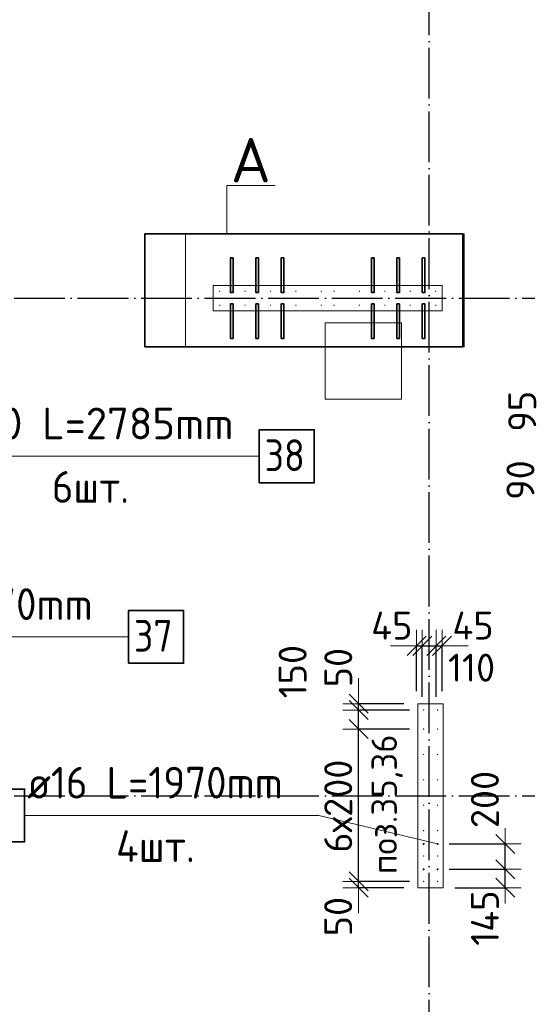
# Model space of a CAD drawing. Header units: millimetres. Extents: x -3725 to 93325, y -74170 to 82591.
# Tile 46 of 133: x 63476 to 67471, y 21696 to 29455. Entities that reach past the tile are written whole.
import ezdxf

# ---------------------------------------------------------------- set-up
doc = ezdxf.new("R2010")
doc.units = ezdxf.units.MM
doc.header["$PDMODE"] = 65
for name, pattern in [('______11', [500, 400, -50, 0, -50]), ('______3', [500, 400, -100]), ('______5', [1100, 800, -100, 100, -100])]:
    doc.linetypes.add(name, pattern=pattern)
for name, color, linetype, lineweight in [('Standard', 7, 'Continuous', 25), ('Арм.стержн. Выпуски', 180, 'Continuous', 35), ('Балка_ общее', 7, '______3', 13), ('Колонна (1)', 7, 'Continuous', 35), ('Колонна (2)', 7, 'Continuous', 35), ('Размерная линия_ общее', 7, 'Continuous', 13), ('Фундамент (1)', 7, 'Continuous', 35)]:
    doc.layers.add(name, color=color, linetype=linetype, lineweight=lineweight)
doc.layers.add('Осевая линия_ общее', color=7, linetype='______5', lineweight=13, true_color=0xa0a0a0)
doc.styles.add('ISOCPEUR', font='ISOCPEUR')
doc.dimstyles.new('DIMSTYLE_3', dxfattribs={"dimtxt": 220, "dimasz": 250, "dimexe": 0, "dimexo": 0, "dimgap": 110, "dimtad": 2, "dimdec": 0, "dimrnd": 5, "dimzin": 12, "dimdsep": 46, "dimtxsty": 'ISOCPEUR', "dimblk1": 'ALL_ML_STRICH', "dimblk2": 'ALL_ML_STRICH', "dimsah": 1, "dimcen": 0, "dimclrd": 7, "dimclre": 256, "dimclrt": 7, "dimadec": 0, "dimazin": 0, "dimtfac": 1, "dimtdec": 0, "dimtix": 1, "dimtmove": 2, "dimatfit": 3, "dimfxl": 0, "dimtzin": 0, "dimlwd": 0, "dimlwe": -3, "dimarcsym": 0})
doc.dimstyles.new('DIMSTYLE_5', dxfattribs={"dimtxt": 220, "dimasz": 250, "dimexe": 0, "dimexo": 0, "dimgap": 110, "dimtad": 2, "dimdec": 0, "dimrnd": 5, "dimzin": 12, "dimdsep": 46, "dimtxsty": 'ISOCPEUR', "dimblk1": 'ALL_ML_STRICH', "dimblk2": 'ALL_ML_STRICH', "dimsah": 1, "dimcen": 0, "dimclrd": 7, "dimclre": 256, "dimclrt": 7, "dimadec": 0, "dimazin": 0, "dimtfac": 1, "dimtdec": 0, "dimtix": 1, "dimtmove": 2, "dimatfit": 3, "dimfxl": 0, "dimtvp": 1.2, "dimtzin": 0, "dimlwd": 0, "dimlwe": -3, "dimarcsym": 0})
doc.dimstyles.new('DIMSTYLE_9', dxfattribs={"dimtxt": 220, "dimasz": 250, "dimexe": 0, "dimexo": 0, "dimgap": 110, "dimtad": 0, "dimdec": 0, "dimrnd": 5, "dimzin": 12, "dimdsep": 46, "dimtxsty": 'ISOCPEUR', "dimblk1": 'ALL_ML_STRICH', "dimblk2": 'ALL_ML_STRICH', "dimsah": 1, "dimcen": 0, "dimclrd": 7, "dimclre": 256, "dimclrt": 7, "dimadec": 0, "dimazin": 0, "dimtfac": 1, "dimtdec": 0, "dimtix": 1, "dimtmove": 2, "dimatfit": 3, "dimfxl": 0, "dimtvp": 1.2, "dimtzin": 0, "dimlwd": 0, "dimlwe": -3, "dimarcsym": 0})

# ---------------------------------------------------------------- blocks, each defined once
blk = doc.blocks.new('ALL_ML_STRICH')
at = {"color": 0, "linetype": 'ByBlock', "lineweight": -2}
for p, q in [((0, -0.5), (0, 0.5)), ((-1, 0), (0.5, 0)), ((-0.3, -0.3), (0.3, 0.3))]:
    blk.add_line(p, q, dxfattribs=at)
blk = doc.blocks.new('*D312')
at = {"layer": 'DEFPOINTS', "color": 7, "linetype": 'Continuous', "lineweight": 13, "transparency": 33554687}
for p in [(66755, 22760), (66800, 22615), (67297.7, 22615)]:
    blk.add_point(p, dxfattribs=at)
at = {"layer": 'Размерная линия_ общее', "color": 253, "linetype": 'Continuous', "lineweight": -2, "true_color": 0xa0a0a0, "transparency": 33554687}
for p, q in [((66855, 22760), (67297.7, 22760)), ((66900, 22615), (67297.7, 22615))]:
    blk.add_line(p, q, dxfattribs=at)
at = {"layer": 'Размерная линия_ общее', "color": 7, "linetype": 'Continuous', "lineweight": -2, "transparency": 33554687}
blk.add_line((67297.7, 22615), (67297.7, 22760), dxfattribs=at)
at = {"layer": 'Размерная линия_ общее', "color": 7, "linetype": 'Continuous', "lineweight": 13, "transparency": 33554687, "xscale": 250, "yscale": 250, "zscale": 250}
for p, rotation in [((67297.7, 22760), 90), ((67297.7, 22615), 270)]:
    blk.add_blockref('ALL_ML_STRICH', p, dxfattribs=dict(at, rotation=rotation))
at = {"layer": 'Размерная линия_ общее', "color": 7, "linetype": 'Continuous', "lineweight": 13, "transparency": 33554687, "insert": (67137.5, 22375.5), "char_height": 220, "width": 660, "attachment_point": 5, "rotation": 90, "style": 'ISOCPEUR'}
blk.add_mtext('\\A1;{145}', dxfattribs=at)
blk = doc.blocks.new('*D313')
at = {"layer": 'DEFPOINTS', "color": 7, "linetype": 'Continuous', "lineweight": 13, "transparency": 33554687}
for p in [(66755, 22960), (66755, 22760), (67297.7, 22760)]:
    blk.add_point(p, dxfattribs=at)
at = {"layer": 'Размерная линия_ общее', "color": 253, "linetype": 'Continuous', "lineweight": -2, "true_color": 0xa0a0a0, "transparency": 33554687}
for p, q in [((66855, 22960), (67297.7, 22960)), ((66855, 22760), (67297.7, 22760))]:
    blk.add_line(p, q, dxfattribs=at)
at = {"layer": 'Размерная линия_ общее', "color": 7, "linetype": 'Continuous', "lineweight": -2, "transparency": 33554687}
blk.add_line((67297.7, 22760), (67297.7, 22960), dxfattribs=at)
at = {"layer": 'Размерная линия_ общее', "color": 7, "linetype": 'Continuous', "lineweight": 13, "transparency": 33554687, "xscale": 250, "yscale": 250, "zscale": 250}
for p, rotation in [((67297.7, 22960), 90), ((67297.7, 22760), 270)]:
    blk.add_blockref('ALL_ML_STRICH', p, dxfattribs=dict(at, rotation=rotation))
at = {"layer": 'Размерная линия_ общее', "color": 7, "linetype": 'Continuous', "lineweight": 13, "transparency": 33554687, "insert": (67137.6, 23310.1), "char_height": 220, "width": 660, "attachment_point": 5, "rotation": 90, "style": 'ISOCPEUR'}
blk.add_mtext('\\A1;{200}', dxfattribs=at)
blk = doc.blocks.new('СЛОЖНЫЙ_ОБЪЕКТ_6')
at = {"layer": 'Осевая линия_ общее', "color": 253, "linetype": '______11', "lineweight": -3, "true_color": 0xa0a0a0, "transparency": 33554687}
for p, q in [((66700, 15830), (66700, 40010)), ((56930, 27260), (76830, 27260)), ((56930, 23340), (76830, 23340))]:
    blk.add_line(p, q, dxfattribs=at)
blk = doc.blocks.new('*D393')
at = {"layer": 'DEFPOINTS', "color": 7, "linetype": 'Continuous', "lineweight": 13, "transparency": 33554687}
for p in [(66600, 24520.9), (66600, 24065), (66645, 24020)]:
    blk.add_point(p, dxfattribs=at)
at = {"layer": 'Размерная линия_ общее', "color": 253, "linetype": 'Continuous', "lineweight": -2, "true_color": 0xa0a0a0, "transparency": 33554687}
for p, q in [((66600, 24165), (66600, 24520.9)), ((66645, 24120), (66645, 24520.9))]:
    blk.add_line(p, q, dxfattribs=at)
at = {"layer": 'Размерная линия_ общее', "color": 7, "linetype": 'Continuous', "lineweight": -2, "transparency": 33554687}
blk.add_line((66600, 24520.9), (66645, 24520.9), dxfattribs=at)
at = {"layer": 'Размерная линия_ общее', "color": 7, "linetype": 'Continuous', "lineweight": 13, "transparency": 33554687, "xscale": 250, "yscale": 250, "zscale": 250}
blk.add_blockref('ALL_ML_STRICH', (66645, 24520.9), dxfattribs=at)
at = {"layer": 'Размерная линия_ общее', "color": 7, "linetype": 'Continuous', "lineweight": 13, "transparency": 33554687, "xscale": 250, "yscale": 250, "zscale": 250, "rotation": 180}
blk.add_blockref('ALL_ML_STRICH', (66600, 24520.9), dxfattribs=at)
at = {"layer": 'Размерная линия_ общее', "color": 7, "linetype": 'Continuous', "lineweight": 13, "transparency": 33554687, "insert": (66404.7, 24680.1), "char_height": 220, "width": 440, "attachment_point": 5, "style": 'ISOCPEUR'}
blk.add_mtext('\\A1;{45}', dxfattribs=at)
blk = doc.blocks.new('*D394')
at = {"layer": 'DEFPOINTS', "color": 7, "linetype": 'Continuous', "lineweight": 13, "transparency": 33554687}
for p in [(66645, 24520.9), (66645, 24020), (66755, 24020)]:
    blk.add_point(p, dxfattribs=at)
at = {"layer": 'Размерная линия_ общее', "color": 253, "linetype": 'Continuous', "lineweight": -2, "true_color": 0xa0a0a0, "transparency": 33554687}
for p, q in [((66645, 24120), (66645, 24520.9)), ((66755, 24120), (66755, 24520.9))]:
    blk.add_line(p, q, dxfattribs=at)
at = {"layer": 'Размерная линия_ общее', "color": 7, "linetype": 'Continuous', "lineweight": -2, "transparency": 33554687}
blk.add_line((66645, 24520.9), (66755, 24520.9), dxfattribs=at)
at = {"layer": 'Размерная линия_ общее', "color": 7, "linetype": 'Continuous', "lineweight": 13, "transparency": 33554687, "xscale": 250, "yscale": 250, "zscale": 250}
blk.add_blockref('ALL_ML_STRICH', (66755, 24520.9), dxfattribs=at)
at = {"layer": 'Размерная линия_ общее', "color": 7, "linetype": 'Continuous', "lineweight": 13, "transparency": 33554687, "xscale": 250, "yscale": 250, "zscale": 250, "rotation": 180}
blk.add_blockref('ALL_ML_STRICH', (66645, 24520.9), dxfattribs=at)
at = {"layer": 'Размерная линия_ общее', "color": 7, "linetype": 'Continuous', "lineweight": 13, "transparency": 33554687, "insert": (67032.9, 24349), "char_height": 220, "width": 660, "attachment_point": 5, "style": 'ISOCPEUR'}
blk.add_mtext('\\A1;{110}', dxfattribs=at)
blk = doc.blocks.new('*D395')
at = {"layer": 'DEFPOINTS', "color": 7, "linetype": 'Continuous', "lineweight": 13, "transparency": 33554687}
for p in [(66755, 24520.9), (66800, 24065), (66755, 24020)]:
    blk.add_point(p, dxfattribs=at)
at = {"layer": 'Размерная линия_ общее', "color": 253, "linetype": 'Continuous', "lineweight": -2, "true_color": 0xa0a0a0, "transparency": 33554687}
for p, q in [((66755, 24120), (66755, 24520.9)), ((66800, 24165), (66800, 24520.9))]:
    blk.add_line(p, q, dxfattribs=at)
at = {"layer": 'Размерная линия_ общее', "color": 7, "linetype": 'Continuous', "lineweight": -2, "transparency": 33554687}
blk.add_line((66755, 24520.9), (66800, 24520.9), dxfattribs=at)
at = {"layer": 'Размерная линия_ общее', "color": 7, "linetype": 'Continuous', "lineweight": 13, "transparency": 33554687, "xscale": 250, "yscale": 250, "zscale": 250}
blk.add_blockref('ALL_ML_STRICH', (66800, 24520.9), dxfattribs=at)
at = {"layer": 'Размерная линия_ общее', "color": 7, "linetype": 'Continuous', "lineweight": 13, "transparency": 33554687, "xscale": 250, "yscale": 250, "zscale": 250, "rotation": 180}
blk.add_blockref('ALL_ML_STRICH', (66755, 24520.9), dxfattribs=at)
at = {"layer": 'Размерная линия_ общее', "color": 7, "linetype": 'Continuous', "lineweight": 13, "transparency": 33554687, "insert": (67043.9, 24680.8), "char_height": 220, "width": 440, "attachment_point": 5, "style": 'ISOCPEUR'}
blk.add_mtext('\\A1;{45}', dxfattribs=at)
blk = doc.blocks.new('*D614')
at = {"layer": 'DEFPOINTS', "color": 7, "linetype": 'Continuous', "lineweight": 13, "transparency": 33554687}
for p in [(66645, 22665), (66143, 22615), (66600, 22615)]:
    blk.add_point(p, dxfattribs=at)
at = {"layer": 'Размерная линия_ общее', "color": 253, "linetype": 'Continuous', "lineweight": -2, "true_color": 0xa0a0a0, "transparency": 33554687}
for p, q in [((66545, 22665), (66143, 22665)), ((66500, 22615), (66143, 22615))]:
    blk.add_line(p, q, dxfattribs=at)
at = {"layer": 'Размерная линия_ общее', "color": 7, "linetype": 'Continuous', "lineweight": -2, "transparency": 33554687}
blk.add_line((66143, 22615), (66143, 22665), dxfattribs=at)
at = {"layer": 'Размерная линия_ общее', "color": 7, "linetype": 'Continuous', "lineweight": 13, "transparency": 33554687, "xscale": 250, "yscale": 250, "zscale": 250}
for p, rotation in [((66143, 22615), 270), ((66143, 22665), 90)]:
    blk.add_blockref('ALL_ML_STRICH', p, dxfattribs=dict(at, rotation=rotation))
at = {"layer": 'Размерная линия_ общее', "color": 7, "linetype": 'Continuous', "lineweight": 13, "transparency": 33554687, "insert": (65982.7, 22387.5), "char_height": 220, "width": 440, "attachment_point": 5, "rotation": 90, "style": 'ISOCPEUR'}
blk.add_mtext('\\A1;{50}', dxfattribs=at)
blk = doc.blocks.new('*D615')
at = {"layer": 'DEFPOINTS', "color": 7, "linetype": 'Continuous', "lineweight": 13, "transparency": 33554687}
for p in [(66645, 23865), (66143, 22665), (66645, 22665)]:
    blk.add_point(p, dxfattribs=at)
at = {"layer": 'Размерная линия_ общее', "color": 253, "linetype": 'Continuous', "lineweight": -2, "true_color": 0xa0a0a0, "transparency": 33554687}
for p, q in [((66545, 23865), (66143, 23865)), ((66545, 22665), (66143, 22665))]:
    blk.add_line(p, q, dxfattribs=at)
at = {"layer": 'Размерная линия_ общее', "color": 7, "linetype": 'Continuous', "lineweight": -2, "transparency": 33554687}
blk.add_line((66143, 22665), (66143, 23865), dxfattribs=at)
at = {"layer": 'Размерная линия_ общее', "color": 7, "linetype": 'Continuous', "lineweight": 13, "transparency": 33554687, "xscale": 250, "yscale": 250, "zscale": 250}
for p, rotation in [((66143, 23865), 90), ((66143, 22665), 270)]:
    blk.add_blockref('ALL_ML_STRICH', p, dxfattribs=dict(at, rotation=rotation))
at = {"layer": 'Размерная линия_ общее', "color": 7, "linetype": 'Continuous', "lineweight": 13, "transparency": 33554687, "insert": (65873, 22891), "char_height": 220, "width": 11, "attachment_point": 1, "rotation": 90, "line_spacing_factor": 0.60241, "style": 'ISOCPEUR'}
blk.add_mtext('6х200', dxfattribs=at)
blk = doc.blocks.new('*D616')
at = {"layer": 'DEFPOINTS', "color": 7, "linetype": 'Continuous', "lineweight": 13, "transparency": 33554687}
for p in [(66645, 24015), (66143, 23865), (66645, 23865)]:
    blk.add_point(p, dxfattribs=at)
at = {"layer": 'Размерная линия_ общее', "color": 253, "linetype": 'Continuous', "lineweight": -2, "true_color": 0xa0a0a0, "transparency": 33554687}
for p, q in [((66545, 24015), (66143, 24015)), ((66545, 23865), (66143, 23865))]:
    blk.add_line(p, q, dxfattribs=at)
at = {"layer": 'Размерная линия_ общее', "color": 7, "linetype": 'Continuous', "lineweight": -2, "transparency": 33554687}
blk.add_line((66143, 23865), (66143, 24015), dxfattribs=at)
at = {"layer": 'Размерная линия_ общее', "color": 7, "linetype": 'Continuous', "lineweight": 13, "transparency": 33554687, "xscale": 250, "yscale": 250, "zscale": 250}
for p, rotation in [((66143, 24015), 90), ((66143, 23865), 270)]:
    blk.add_blockref('ALL_ML_STRICH', p, dxfattribs=dict(at, rotation=rotation))
at = {"layer": 'Размерная линия_ общее', "color": 7, "linetype": 'Continuous', "lineweight": 13, "transparency": 33554687, "insert": (65624.1, 24317.7), "char_height": 220, "width": 660, "attachment_point": 5, "rotation": 90, "style": 'ISOCPEUR'}
blk.add_mtext('\\A1;{150}', dxfattribs=at)
blk = doc.blocks.new('*D617')
at = {"layer": 'DEFPOINTS', "color": 7, "linetype": 'Continuous', "lineweight": 13, "transparency": 33554687}
for p in [(66600, 24065), (66143, 24015), (66645, 24015)]:
    blk.add_point(p, dxfattribs=at)
at = {"layer": 'Размерная линия_ общее', "color": 253, "linetype": 'Continuous', "lineweight": -2, "true_color": 0xa0a0a0, "transparency": 33554687}
for p, q in [((66500, 24065), (66143, 24065)), ((66545, 24015), (66143, 24015))]:
    blk.add_line(p, q, dxfattribs=at)
at = {"layer": 'Размерная линия_ общее', "color": 7, "linetype": 'Continuous', "lineweight": -2, "transparency": 33554687}
blk.add_line((66143, 24015), (66143, 24065), dxfattribs=at)
at = {"layer": 'Размерная линия_ общее', "color": 7, "linetype": 'Continuous', "lineweight": 13, "transparency": 33554687, "xscale": 250, "yscale": 250, "zscale": 250}
for p, rotation in [((66143, 24015), 270), ((66143, 24065), 90)]:
    blk.add_blockref('ALL_ML_STRICH', p, dxfattribs=dict(at, rotation=rotation))
at = {"layer": 'Размерная линия_ общее', "color": 7, "linetype": 'Continuous', "lineweight": 13, "transparency": 33554687, "insert": (65983.4, 24349.4), "char_height": 220, "width": 440, "attachment_point": 5, "rotation": 90, "style": 'ISOCPEUR'}
blk.add_mtext('\\A1;{50}', dxfattribs=at)
blk = doc.blocks.new('*D766')
at = {"layer": 'DEFPOINTS', "color": 7, "linetype": 'Continuous', "lineweight": 13, "transparency": 33554687}
for p in [(68365, 26095), (67931.7, 26005.5), (68365, 26005.5)]:
    blk.add_point(p, dxfattribs=at)
at = {"layer": 'Размерная линия_ общее', "color": 253, "linetype": 'Continuous', "lineweight": -2, "true_color": 0xa0a0a0, "transparency": 33554687}
for p, q in [((68265, 26095), (67931.7, 26095)), ((68265, 26005.5), (67931.7, 26005.5))]:
    blk.add_line(p, q, dxfattribs=at)
at = {"layer": 'Размерная линия_ общее', "color": 7, "linetype": 'Continuous', "lineweight": -2, "transparency": 33554687}
blk.add_line((67931.7, 26005.5), (67931.7, 26095), dxfattribs=at)
at = {"layer": 'Размерная линия_ общее', "color": 7, "linetype": 'Continuous', "lineweight": 13, "transparency": 33554687, "xscale": 250, "yscale": 250, "zscale": 250}
for p, rotation in [((67931.7, 26005.5), 270), ((67931.7, 26095), 90)]:
    blk.add_blockref('ALL_ML_STRICH', p, dxfattribs=dict(at, rotation=rotation))
at = {"layer": 'Размерная линия_ общее', "color": 7, "linetype": 'Continuous', "lineweight": 13, "transparency": 33554687, "insert": (67417.2, 25827.3), "char_height": 220, "width": 440, "attachment_point": 5, "rotation": 90, "style": 'ISOCPEUR'}
blk.add_mtext('\\A1;{90}', dxfattribs=at)
blk = doc.blocks.new('*D767')
at = {"layer": 'DEFPOINTS', "color": 7, "linetype": 'Continuous', "lineweight": 13, "transparency": 33554687}
for p in [(68365, 26190), (67931.7, 26095), (68365, 26095)]:
    blk.add_point(p, dxfattribs=at)
at = {"layer": 'Размерная линия_ общее', "color": 253, "linetype": 'Continuous', "lineweight": -2, "true_color": 0xa0a0a0, "transparency": 33554687}
for p, q in [((68265, 26190), (67931.7, 26190)), ((68265, 26095), (67931.7, 26095))]:
    blk.add_line(p, q, dxfattribs=at)
at = {"layer": 'Размерная линия_ общее', "color": 7, "linetype": 'Continuous', "lineweight": -2, "transparency": 33554687}
blk.add_line((67931.7, 26095), (67931.7, 26190), dxfattribs=at)
at = {"layer": 'Размерная линия_ общее', "color": 7, "linetype": 'Continuous', "lineweight": 13, "transparency": 33554687, "xscale": 250, "yscale": 250, "zscale": 250}
for p, rotation in [((67931.7, 26095), 270), ((67931.7, 26190), 90)]:
    blk.add_blockref('ALL_ML_STRICH', p, dxfattribs=dict(at, rotation=rotation))
at = {"layer": 'Размерная линия_ общее', "color": 7, "linetype": 'Continuous', "lineweight": 13, "transparency": 33554687, "insert": (67431.3, 26369.1), "char_height": 220, "width": 440, "attachment_point": 5, "rotation": 90, "style": 'ISOCPEUR'}
blk.add_mtext('\\A1;{95}', dxfattribs=at)

msp = doc.modelspace()

# ---------------------------------------------------------------- hatches: boundary and pattern name
at = {"layer": 'Арм.стержн. Выпуски', "linetype": 'Continuous', "lineweight": 35, "transparency": 33554687}
for color, points in [(4, [(65055, 27315), (65054.6, 27316.9), (65053.5, 27318.5), (65051.9, 27319.6), (65050, 27320), (65048.1, 27319.6), (65046.5, 27318.5), (65045.4, 27316.9), (65045, 27315), (65045.4, 27313.1), (65046.5, 27311.5), (65048.1, 27310.4), (65050, 27310), (65051.9, 27310.4), (65053.5, 27311.5), (65054.6, 27313.1)]), (4, [(65255, 27315), (65254.6, 27316.9), (65253.5, 27318.5), (65251.9, 27319.6), (65250, 27320), (65248.1, 27319.6), (65246.5, 27318.5), (65245.4, 27316.9), (65245, 27315), (65245.4, 27313.1), (65246.5, 27311.5), (65248.1, 27310.4), (65250, 27310), (65251.9, 27310.4), (65253.5, 27311.5), (65254.6, 27313.1)]), (4, [(65455, 27315), (65454.6, 27316.9), (65453.5, 27318.5), (65451.9, 27319.6), (65450, 27320), (65448.1, 27319.6), (65446.5, 27318.5), (65445.4, 27316.9), (65445, 27315), (65445.4, 27313.1), (65446.5, 27311.5), (65448.1, 27310.4), (65450, 27310), (65451.9, 27310.4), (65453.5, 27311.5), (65454.6, 27313.1)]), (4, [(65655, 27315), (65654.6, 27316.9), (65653.5, 27318.5), (65651.9, 27319.6), (65650, 27320), (65648.1, 27319.6), (65646.5, 27318.5), (65645.4, 27316.9), (65645, 27315), (65645.4, 27313.1), (65646.5, 27311.5), (65648.1, 27310.4), (65650, 27310), (65651.9, 27310.4), (65653.5, 27311.5), (65654.6, 27313.1)]), (4, [(65855, 27315), (65854.6, 27316.9), (65853.5, 27318.5), (65851.9, 27319.6), (65850, 27320), (65848.1, 27319.6), (65846.5, 27318.5), (65845.4, 27316.9), (65845, 27315), (65845.4, 27313.1), (65846.5, 27311.5), (65848.1, 27310.4), (65850, 27310), (65851.9, 27310.4), (65853.5, 27311.5), (65854.6, 27313.1)]), (4, [(65955, 27315), (65954.6, 27316.9), (65953.5, 27318.5), (65951.9, 27319.6), (65950, 27320), (65948.1, 27319.6), (65946.5, 27318.5), (65945.4, 27316.9), (65945, 27315), (65945.4, 27313.1), (65946.5, 27311.5), (65948.1, 27310.4), (65950, 27310), (65951.9, 27310.4), (65953.5, 27311.5), (65954.6, 27313.1)]), (4, [(66155, 27315), (66154.6, 27316.9), (66153.5, 27318.5), (66151.9, 27319.6), (66150, 27320), (66148.1, 27319.6), (66146.5, 27318.5), (66145.4, 27316.9), (66145, 27315), (66145.4, 27313.1), (66146.5, 27311.5), (66148.1, 27310.4), (66150, 27310), (66151.9, 27310.4), (66153.5, 27311.5), (66154.6, 27313.1)]), (4, [(66355, 27315), (66354.6, 27316.9), (66353.5, 27318.5), (66351.9, 27319.6), (66350, 27320), (66348.1, 27319.6), (66346.5, 27318.5), (66345.4, 27316.9), (66345, 27315), (66345.4, 27313.1), (66346.5, 27311.5), (66348.1, 27310.4), (66350, 27310), (66351.9, 27310.4), (66353.5, 27311.5), (66354.6, 27313.1)]), (4, [(66555, 27315), (66554.6, 27316.9), (66553.5, 27318.5), (66551.9, 27319.6), (66550, 27320), (66548.1, 27319.6), (66546.5, 27318.5), (66545.4, 27316.9), (66545, 27315), (66545.4, 27313.1), (66546.5, 27311.5), (66548.1, 27310.4), (66550, 27310), (66551.9, 27310.4), (66553.5, 27311.5), (66554.6, 27313.1)]), (4, [(66755, 27315), (66754.6, 27316.9), (66753.5, 27318.5), (66751.9, 27319.6), (66750, 27320), (66748.1, 27319.6), (66746.5, 27318.5), (66745.4, 27316.9), (66745, 27315), (66745.4, 27313.1), (66746.5, 27311.5), (66748.1, 27310.4), (66750, 27310), (66751.9, 27310.4), (66753.5, 27311.5), (66754.6, 27313.1)]), (4, [(65055, 27205), (65054.6, 27206.9), (65053.5, 27208.5), (65051.9, 27209.6), (65050, 27210), (65048.1, 27209.6), (65046.5, 27208.5), (65045.4, 27206.9), (65045, 27205), (65045.4, 27203.1), (65046.5, 27201.5), (65048.1, 27200.4), (65050, 27200), (65051.9, 27200.4), (65053.5, 27201.5), (65054.6, 27203.1)]), (4, [(65255, 27205), (65254.6, 27206.9), (65253.5, 27208.5), (65251.9, 27209.6), (65250, 27210), (65248.1, 27209.6), (65246.5, 27208.5), (65245.4, 27206.9), (65245, 27205), (65245.4, 27203.1), (65246.5, 27201.5), (65248.1, 27200.4), (65250, 27200), (65251.9, 27200.4), (65253.5, 27201.5), (65254.6, 27203.1)]), (4, [(65455, 27205), (65454.6, 27206.9), (65453.5, 27208.5), (65451.9, 27209.6), (65450, 27210), (65448.1, 27209.6), (65446.5, 27208.5), (65445.4, 27206.9), (65445, 27205), (65445.4, 27203.1), (65446.5, 27201.5), (65448.1, 27200.4), (65450, 27200), (65451.9, 27200.4), (65453.5, 27201.5), (65454.6, 27203.1)]), (4, [(65655, 27205), (65654.6, 27206.9), (65653.5, 27208.5), (65651.9, 27209.6), (65650, 27210), (65648.1, 27209.6), (65646.5, 27208.5), (65645.4, 27206.9), (65645, 27205), (65645.4, 27203.1), (65646.5, 27201.5), (65648.1, 27200.4), (65650, 27200), (65651.9, 27200.4), (65653.5, 27201.5), (65654.6, 27203.1)]), (4, [(65855, 27205), (65854.6, 27206.9), (65853.5, 27208.5), (65851.9, 27209.6), (65850, 27210), (65848.1, 27209.6), (65846.5, 27208.5), (65845.4, 27206.9), (65845, 27205), (65845.4, 27203.1), (65846.5, 27201.5), (65848.1, 27200.4), (65850, 27200), (65851.9, 27200.4), (65853.5, 27201.5), (65854.6, 27203.1)]), (4, [(65955, 27205), (65954.6, 27206.9), (65953.5, 27208.5), (65951.9, 27209.6), (65950, 27210), (65948.1, 27209.6), (65946.5, 27208.5), (65945.4, 27206.9), (65945, 27205), (65945.4, 27203.1), (65946.5, 27201.5), (65948.1, 27200.4), (65950, 27200), (65951.9, 27200.4), (65953.5, 27201.5), (65954.6, 27203.1)]), (4, [(66155, 27205), (66154.6, 27206.9), (66153.5, 27208.5), (66151.9, 27209.6), (66150, 27210), (66148.1, 27209.6), (66146.5, 27208.5), (66145.4, 27206.9), (66145, 27205), (66145.4, 27203.1), (66146.5, 27201.5), (66148.1, 27200.4), (66150, 27200), (66151.9, 27200.4), (66153.5, 27201.5), (66154.6, 27203.1)]), (4, [(66355, 27205), (66354.6, 27206.9), (66353.5, 27208.5), (66351.9, 27209.6), (66350, 27210), (66348.1, 27209.6), (66346.5, 27208.5), (66345.4, 27206.9), (66345, 27205), (66345.4, 27203.1), (66346.5, 27201.5), (66348.1, 27200.4), (66350, 27200), (66351.9, 27200.4), (66353.5, 27201.5), (66354.6, 27203.1)]), (4, [(66555, 27205), (66554.6, 27206.9), (66553.5, 27208.5), (66551.9, 27209.6), (66550, 27210), (66548.1, 27209.6), (66546.5, 27208.5), (66545.4, 27206.9), (66545, 27205), (66545.4, 27203.1), (66546.5, 27201.5), (66548.1, 27200.4), (66550, 27200), (66551.9, 27200.4), (66553.5, 27201.5), (66554.6, 27203.1)]), (4, [(66755, 27205), (66754.6, 27206.9), (66753.5, 27208.5), (66751.9, 27209.6), (66750, 27210), (66748.1, 27209.6), (66746.5, 27208.5), (66745.4, 27206.9), (66745, 27205), (66745.4, 27203.1), (66746.5, 27201.5), (66748.1, 27200.4), (66750, 27200), (66751.9, 27200.4), (66753.5, 27201.5), (66754.6, 27203.1)]), (4, [(66660, 24015), (66659.6, 24016.9), (66658.5, 24018.5), (66656.9, 24019.6), (66655, 24020), (66653.1, 24019.6), (66651.5, 24018.5), (66650.4, 24016.9), (66650, 24015), (66650.4, 24013.1), (66651.5, 24011.5), (66653.1, 24010.4), (66655, 24010), (66656.9, 24010.4), (66658.5, 24011.5), (66659.6, 24013.1)]), (4, [(66770, 24015), (66769.6, 24016.9), (66768.5, 24018.5), (66766.9, 24019.6), (66765, 24020), (66763.1, 24019.6), (66761.5, 24018.5), (66760.4, 24016.9), (66760, 24015), (66760.4, 24013.1), (66761.5, 24011.5), (66763.1, 24010.4), (66765, 24010), (66766.9, 24010.4), (66768.5, 24011.5), (66769.6, 24013.1)]), (4, [(66660, 23865), (66659.6, 23866.9), (66658.5, 23868.5), (66656.9, 23869.6), (66655, 23870), (66653.1, 23869.6), (66651.5, 23868.5), (66650.4, 23866.9), (66650, 23865), (66650.4, 23863.1), (66651.5, 23861.5), (66653.1, 23860.4), (66655, 23860), (66656.9, 23860.4), (66658.5, 23861.5), (66659.6, 23863.1)]), (4, [(66770, 23865), (66769.6, 23866.9), (66768.5, 23868.5), (66766.9, 23869.6), (66765, 23870), (66763.1, 23869.6), (66761.5, 23868.5), (66760.4, 23866.9), (66760, 23865), (66760.4, 23863.1), (66761.5, 23861.5), (66763.1, 23860.4), (66765, 23860), (66766.9, 23860.4), (66768.5, 23861.5), (66769.6, 23863.1)]), (4, [(66660, 23665), (66659.6, 23666.9), (66658.5, 23668.5), (66656.9, 23669.6), (66655, 23670), (66653.1, 23669.6), (66651.5, 23668.5), (66650.4, 23666.9), (66650, 23665), (66650.4, 23663.1), (66651.5, 23661.5), (66653.1, 23660.4), (66655, 23660), (66656.9, 23660.4), (66658.5, 23661.5), (66659.6, 23663.1)]), (4, [(66770, 23665), (66769.6, 23666.9), (66768.5, 23668.5), (66766.9, 23669.6), (66765, 23670), (66763.1, 23669.6), (66761.5, 23668.5), (66760.4, 23666.9), (66760, 23665), (66760.4, 23663.1), (66761.5, 23661.5), (66763.1, 23660.4), (66765, 23660), (66766.9, 23660.4), (66768.5, 23661.5), (66769.6, 23663.1)]), (4, [(66660, 23465), (66659.6, 23466.9), (66658.5, 23468.5), (66656.9, 23469.6), (66655, 23470), (66653.1, 23469.6), (66651.5, 23468.5), (66650.4, 23466.9), (66650, 23465), (66650.4, 23463.1), (66651.5, 23461.5), (66653.1, 23460.4), (66655, 23460), (66656.9, 23460.4), (66658.5, 23461.5), (66659.6, 23463.1)]), (4, [(66770, 23465), (66769.6, 23466.9), (66768.5, 23468.5), (66766.9, 23469.6), (66765, 23470), (66763.1, 23469.6), (66761.5, 23468.5), (66760.4, 23466.9), (66760, 23465), (66760.4, 23463.1), (66761.5, 23461.5), (66763.1, 23460.4), (66765, 23460), (66766.9, 23460.4), (66768.5, 23461.5), (66769.6, 23463.1)]), (4, [(66660, 23265), (66659.6, 23266.9), (66658.5, 23268.5), (66656.9, 23269.6), (66655, 23270), (66653.1, 23269.6), (66651.5, 23268.5), (66650.4, 23266.9), (66650, 23265), (66650.4, 23263.1), (66651.5, 23261.5), (66653.1, 23260.4), (66655, 23260), (66656.9, 23260.4), (66658.5, 23261.5), (66659.6, 23263.1)]), (4, [(66770, 23265), (66769.6, 23266.9), (66768.5, 23268.5), (66766.9, 23269.6), (66765, 23270), (66763.1, 23269.6), (66761.5, 23268.5), (66760.4, 23266.9), (66760, 23265), (66760.4, 23263.1), (66761.5, 23261.5), (66763.1, 23260.4), (66765, 23260), (66766.9, 23260.4), (66768.5, 23261.5), (66769.6, 23263.1)]), (4, [(66660, 23065), (66659.6, 23066.9), (66658.5, 23068.5), (66656.9, 23069.6), (66655, 23070), (66653.1, 23069.6), (66651.5, 23068.5), (66650.4, 23066.9), (66650, 23065), (66650.4, 23063.1), (66651.5, 23061.5), (66653.1, 23060.4), (66655, 23060), (66656.9, 23060.4), (66658.5, 23061.5), (66659.6, 23063.1)]), (4, [(66770, 23065), (66769.6, 23066.9), (66768.5, 23068.5), (66766.9, 23069.6), (66765, 23070), (66763.1, 23069.6), (66761.5, 23068.5), (66760.4, 23066.9), (66760, 23065), (66760.4, 23063.1), (66761.5, 23061.5), (66763.1, 23060.4), (66765, 23060), (66766.9, 23060.4), (66768.5, 23061.5), (66769.6, 23063.1)]), (41, [(66663, 22960), (66662.4, 22963.1), (66660.7, 22965.7), (66658.1, 22967.4), (66655, 22968), (66651.9, 22967.4), (66649.3, 22965.7), (66647.6, 22963.1), (66647, 22960), (66647.6, 22956.9), (66649.3, 22954.3), (66651.9, 22952.6), (66655, 22952), (66658.1, 22952.6), (66660.7, 22954.3), (66662.4, 22956.9)]), (41, [(66773, 22960), (66772.4, 22963.1), (66770.7, 22965.7), (66768.1, 22967.4), (66765, 22968), (66761.9, 22967.4), (66759.3, 22965.7), (66757.6, 22963.1), (66757, 22960), (66757.6, 22956.9), (66759.3, 22954.3), (66761.9, 22952.6), (66765, 22952), (66768.1, 22952.6), (66770.7, 22954.3), (66772.4, 22956.9)]), (4, [(66660, 22865), (66659.6, 22866.9), (66658.5, 22868.5), (66656.9, 22869.6), (66655, 22870), (66653.1, 22869.6), (66651.5, 22868.5), (66650.4, 22866.9), (66650, 22865), (66650.4, 22863.1), (66651.5, 22861.5), (66653.1, 22860.4), (66655, 22860), (66656.9, 22860.4), (66658.5, 22861.5), (66659.6, 22863.1)]), (4, [(66770, 22865), (66769.6, 22866.9), (66768.5, 22868.5), (66766.9, 22869.6), (66765, 22870), (66763.1, 22869.6), (66761.5, 22868.5), (66760.4, 22866.9), (66760, 22865), (66760.4, 22863.1), (66761.5, 22861.5), (66763.1, 22860.4), (66765, 22860), (66766.9, 22860.4), (66768.5, 22861.5), (66769.6, 22863.1)]), (41, [(66663, 22760), (66662.4, 22763.1), (66660.7, 22765.7), (66658.1, 22767.4), (66655, 22768), (66651.9, 22767.4), (66649.3, 22765.7), (66647.6, 22763.1), (66647, 22760), (66647.6, 22756.9), (66649.3, 22754.3), (66651.9, 22752.6), (66655, 22752), (66658.1, 22752.6), (66660.7, 22754.3), (66662.4, 22756.9)]), (41, [(66773, 22760), (66772.4, 22763.1), (66770.7, 22765.7), (66768.1, 22767.4), (66765, 22768), (66761.9, 22767.4), (66759.3, 22765.7), (66757.6, 22763.1), (66757, 22760), (66757.6, 22756.9), (66759.3, 22754.3), (66761.9, 22752.6), (66765, 22752), (66768.1, 22752.6), (66770.7, 22754.3), (66772.4, 22756.9)]), (4, [(66660, 22665), (66659.6, 22666.9), (66658.5, 22668.5), (66656.9, 22669.6), (66655, 22670), (66653.1, 22669.6), (66651.5, 22668.5), (66650.4, 22666.9), (66650, 22665), (66650.4, 22663.1), (66651.5, 22661.5), (66653.1, 22660.4), (66655, 22660), (66656.9, 22660.4), (66658.5, 22661.5), (66659.6, 22663.1)]), (4, [(66770, 22665), (66769.6, 22666.9), (66768.5, 22668.5), (66766.9, 22669.6), (66765, 22670), (66763.1, 22669.6), (66761.5, 22668.5), (66760.4, 22666.9), (66760, 22665), (66760.4, 22663.1), (66761.5, 22661.5), (66763.1, 22660.4), (66765, 22660), (66766.9, 22660.4), (66768.5, 22661.5), (66769.6, 22663.1)])]:
    msp.add_hatch(color=color, dxfattribs=at).paths.add_polyline_path(points)

# ---------------------------------------------------------------- linework, layer by layer
at = {"layer": 'Standard', "color": 52, "linetype": 'Continuous', "lineweight": 13, "transparency": 33554687}
for p, q in [((64461.1, 27767.5), (64461.1, 26877.9)), ((64461.1, 27767.5), (64461.1, 26877.9)), ((64461.1, 27767.5), (66963.9, 27767.5)), ((66963.9, 27767.5), (64461.1, 27767.5)), ((66963.9, 27767.5), (66963.9, 26877.9)), ((66963.9, 27767.5), (66963.9, 26877.9)), ((64461.1, 26877.9), (66963.9, 26877.9)), ((66963.9, 26877.9), (64461.1, 26877.9))]:
    msp.add_line(p, q, dxfattribs=at)
at = {"layer": 'Standard', "color": 52, "linetype": 'Continuous', "lineweight": 35, "transparency": 33554687}
for p, q in [((64461.1, 27767.5), (64461.1, 26877.9)), ((64461.1, 27767.5), (64461.1, 26877.9)), ((64461.1, 27767.5), (66963.9, 27767.5)), ((66963.9, 27767.5), (64461.1, 27767.5)), ((66963.9, 27767.5), (66963.9, 26877.9)), ((66963.9, 27767.5), (66963.9, 26877.9)), ((64461.1, 26877.9), (66963.9, 26877.9)), ((66963.9, 26877.9), (64461.1, 26877.9))]:
    msp.add_line(p, q, dxfattribs=at)
at = {"layer": 'Standard', "color": 7, "linetype": 'Continuous', "lineweight": 13, "transparency": 33554687}
msp.add_lwpolyline([(65107, 27767.5), (65107, 28147.5), (65487, 28147.5)], dxfattribs=at)
msp.add_lwpolyline([(64781.1, 27767.5), (66973.1, 27767.5), (66973.1, 26877.9), (64781.1, 26877.9), (64781.1, 27767.5)], close=True, dxfattribs=at)
at = {"layer": 'Арм.стержн. Выпуски', "color": 7, "linetype": 'Continuous', "lineweight": 13, "transparency": 33554687}
for p, q in [((62946.4, 26014.6), (65361.4, 26014.6)), ((62017.8, 24591.5), (64332.8, 24591.5)), ((63514.2, 23184.5), (65829.2, 23184.5)), ((65829.2, 23184.5), (66765, 22960))]:
    msp.add_line(p, q, dxfattribs=at)
at = {"layer": 'Арм.стержн. Выпуски', "color": 240, "linetype": 'Continuous', "lineweight": 35, "transparency": 33554687}
for points in [[(65155, 27577), (65155, 27305), (65135, 27305), (65135, 27577), (65155, 27577)], [(65355, 27577), (65355, 27305), (65335, 27305), (65335, 27577), (65355, 27577)], [(65555, 27577), (65555, 27305), (65535, 27305), (65535, 27577), (65555, 27577)], [(66265, 27577), (66265, 27305), (66245, 27305), (66245, 27577), (66265, 27577)], [(66465, 27577), (66465, 27305), (66445, 27305), (66445, 27577), (66465, 27577)], [(66665, 27577), (66665, 27305), (66645, 27305), (66645, 27577), (66665, 27577)], [(65135, 26943), (65135, 27215), (65155, 27215), (65155, 26943), (65135, 26943)], [(65335, 26943), (65335, 27215), (65355, 27215), (65355, 26943), (65335, 26943)], [(65535, 26943), (65535, 27215), (65555, 27215), (65555, 26943), (65535, 26943)], [(66245, 26943), (66245, 27215), (66265, 27215), (66265, 26943), (66245, 26943)], [(66445, 26943), (66445, 27215), (66465, 27215), (66465, 26943), (66445, 26943)], [(66645, 26943), (66645, 27215), (66665, 27215), (66665, 26943), (66645, 26943)]]:
    msp.add_lwpolyline(points, dxfattribs=at)
at = {"layer": 'Арм.стержн. Выпуски', "color": 7, "linetype": 'Continuous', "lineweight": 35, "transparency": 33554687}
for points in [[(65361.4, 25806.3), (65794.7, 25806.3), (65794.7, 26223), (65361.4, 26223), (65361.4, 25806.3)], [(64332.8, 24383.2), (64766.1, 24383.2), (64766.1, 24799.8), (64332.8, 24799.8), (64332.8, 24383.2)], [(63080.9, 22976.1), (63514.2, 22976.1), (63514.2, 23392.8), (63080.9, 23392.8), (63080.9, 22976.1)]]:
    msp.add_lwpolyline(points, dxfattribs=at)
at = {"layer": 'Колонна (1)', "color": 7, "lineweight": 18, "transparency": 33554687}
for p, q in [((65000, 27160), (65000, 27360)), ((65000, 27360), (66800, 27360)), ((66800, 27360), (66800, 27160)), ((66800, 27160), (65000, 27160))]:
    msp.add_line(p, q, dxfattribs=at)
at = {"layer": 'Колонна (1)', "color": 7, "linetype": 'Continuous', "lineweight": 18, "transparency": 33554687}
for p, q in [((65000, 27160), (65000, 27360)), ((65000, 27360), (66800, 27360)), ((66800, 27360), (66800, 27160)), ((66800, 27160), (65000, 27160))]:
    msp.add_line(p, q, dxfattribs=at)
at = {"layer": 'Колонна (2)', "color": 7, "lineweight": 18, "transparency": 33554687}
for p, q in [((66610, 22615), (66610, 24065)), ((66610, 24065), (66810, 24065)), ((66810, 24065), (66810, 22615)), ((66810, 22615), (66610, 22615))]:
    msp.add_line(p, q, dxfattribs=at)
at = {"layer": 'Колонна (2)', "color": 7, "linetype": 'Continuous', "lineweight": 18, "transparency": 33554687}
for p, q in [((66610, 22615), (66610, 24065)), ((66610, 24065), (66810, 24065)), ((66810, 24065), (66810, 22615)), ((66810, 22615), (66610, 22615))]:
    msp.add_line(p, q, dxfattribs=at)
at = {"layer": 'Фундамент (1)', "color": 7, "lineweight": 18, "transparency": 33554687}
for p, q in [((65880, 27065), (65880, 26465)), ((66480, 27065), (65880, 27065)), ((66480, 26465), (66480, 27065)), ((65880, 26465), (66480, 26465))]:
    msp.add_line(p, q, dxfattribs=at)
at = {"layer": 'Фундамент (1)', "color": 7, "linetype": 'Continuous', "lineweight": 18, "transparency": 33554687}
for p, q in [((65880, 27065), (65880, 26465)), ((66480, 27065), (65880, 27065)), ((66480, 26465), (66480, 27065)), ((65880, 26465), (66480, 26465))]:
    msp.add_line(p, q, dxfattribs=at)

# ---------------------------------------------------------------- block references
at = {"layer": 'Балка_ общее', "color": 7, "linetype": 'Continuous', "lineweight": 13, "transparency": 33554687}
msp.add_blockref('СЛОЖНЫЙ_ОБЪЕКТ_6', (0, 0), dxfattribs=at)

# ---------------------------------------------------------------- texts
at = {"layer": 'Standard', "color": 7, "linetype": 'Continuous', "lineweight": 13, "transparency": 33554687, "insert": (65294.9, 28347.5), "char_height": 350, "width": 458.182, "attachment_point": 5, "style": 'ISOCPEUR'}
msp.add_mtext('\\A1;{\\fISOCPEUR|i0|b0;\\H350.000000;\\W1.000000;\\C7;А}\\P', dxfattribs=at)
at = {"layer": 'Standard', "color": 7, "linetype": 'Continuous', "lineweight": 13, "transparency": 33554687, "insert": (66368.4, 23272.4), "char_height": 200, "width": 1196.491, "attachment_point": 5, "rotation": 90, "style": 'ISOCPEUR'}
msp.add_mtext('\\A1;{\\fISOCPEUR|i0|b0;\\H200.000000;\\W1.000000;\\C7;поз.35,36}\\P', dxfattribs=at)
at = {"layer": 'Арм.стержн. Выпуски', "color": 7, "linetype": 'Continuous', "lineweight": 25, "transparency": 33554687, "char_height": 250, "attachment_point": 7, "style": 'ISOCPEUR'}
for s, insert, width in [('\\W0.98;ø20 L=2785mm ', (62966.4, 26148), 2496.203), ('\\W0.87;38', (65403, 25898), 459.01), ('\\W0.94;6шт. ', (63728.9, 25648), 967.739), ('\\W0.94;ø16 L=1970mm ', (62037.8, 24724.8), 2391.341), ('\\W0.87;37', (64374.5, 24474.8), 459.01), ('\\W0.94;ø16 L=1970mm ', (63534.2, 23317.8), 2391.341), ('\\W0.95;4шт. ', (64234.2, 22817.8), 992.98)]:
    msp.add_mtext(s, dxfattribs=dict(at, insert=insert, width=width))

# ---------------------------------------------------------------- dimensions: what is measured, and where the dimension line sits
at = {"layer": 'Размерная линия_ общее', "color": 7, "linetype": 'Continuous', "lineweight": 13, "transparency": 33554687}
for base, p1, p2, picture, middle in [((67931.7, 26190), (68265, 26095), (68265, 26190), '*D767', (67431.3, 26369.1)), ((67931.7158, 26094.9862), (68265, 26005.4549), (68265, 26094.9862), '*D766', (67417.1871, 25827.2622)), ((66143, 24015), (66545, 23865), (66545, 24015), '*D616', (65624.1, 24317.7)), ((66143, 24065), (66545, 24015), (66500, 24065), '*D617', (65983.4, 24349.4)), ((67297.7, 22960), (66855, 22760), (66855, 22960), '*D313', (67137.6, 23310.1)), ((66143, 22665), (66500, 22615), (66545, 22665), '*D614', (65982.7, 22387.5)), ((67297.7, 22760), (66900, 22615), (66855, 22760), '*D312', (67137.5, 22375.5))]:
    dim = msp.add_linear_dim(base=base, p1=p1, p2=p2, angle=90, dimstyle='DIMSTYLE_5', override={"dimpost": '<>', "dimclrd": 7, "dimclre": 253, "dimclrt": 7, "dimlwd": 0, "dimlwe": 65533}, dxfattribs=at)
    dim.commit()
    dim.dimension.update_dxf_attribs({"geometry": picture, "text_midpoint": middle, "dimtype": 160})
for base, p1, p2, dimstyle, picture, middle in [((66645, 24520.9), (66600, 24165), (66645, 24120), 'DIMSTYLE_5', '*D393', (66404.7, 24680.1)), ((66800, 24520.9), (66755, 24120), (66800, 24165), 'DIMSTYLE_5', '*D395', (67043.9, 24680.8)), ((66755, 24520.9), (66645, 24120), (66755, 24120), 'DIMSTYLE_9', '*D394', (67032.9, 24349))]:
    dim = msp.add_linear_dim(base=base, p1=p1, p2=p2, dimstyle=dimstyle, override={"dimpost": '<>', "dimclrd": 7, "dimclre": 253, "dimclrt": 7, "dimlwd": 0, "dimlwe": 65533}, dxfattribs=at)
    dim.commit()
    dim.dimension.update_dxf_attribs({"geometry": picture, "text_midpoint": middle, "dimtype": 160})
dim = msp.add_linear_dim(base=(66143, 23865), p1=(66545, 22665), p2=(66545, 23865), angle=90, text='6х200', dimstyle='DIMSTYLE_3', override={"dimpost": '<>', "dimclrd": 7, "dimclre": 253, "dimclrt": 7, "dimlwd": 0, "dimlwe": 65533}, dxfattribs=at)
dim.commit()
dim.dimension.update_dxf_attribs({"geometry": '*D615', "text_midpoint": (66033, 23265), "dimtype": 160})

doc.saveas('drawing.dxf')
